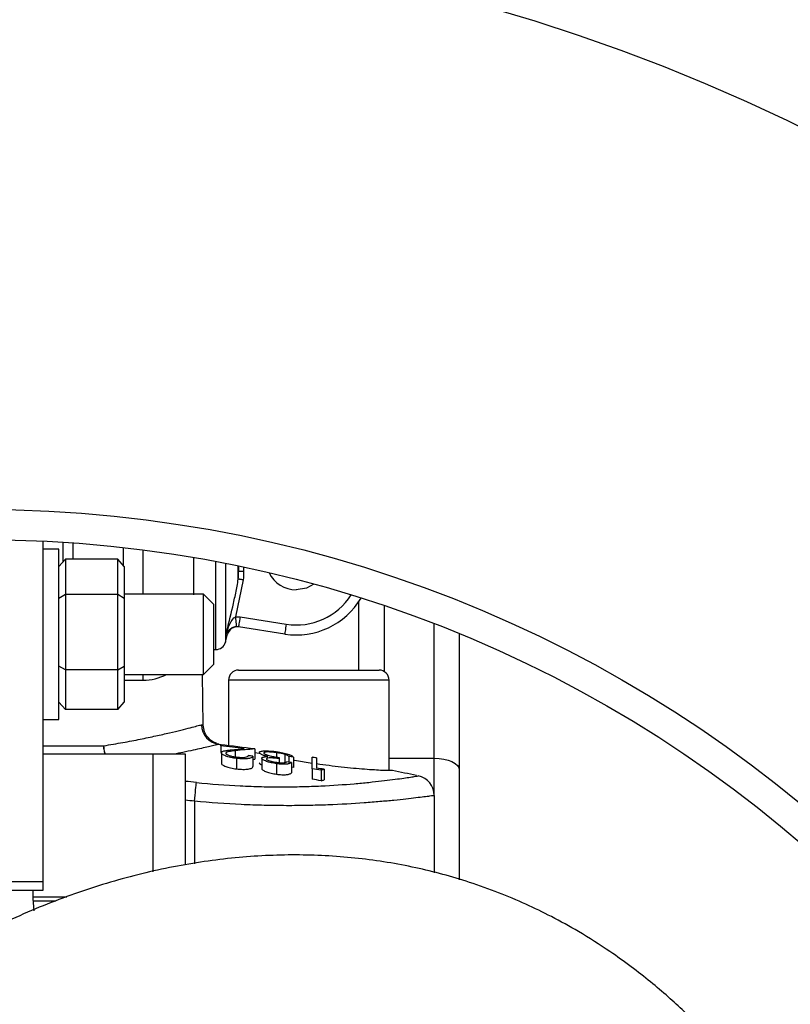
# Model space of a CAD drawing. Extents: x 340 to 710, y 2206 to 2669.
# Tile 3 of 4: x 528 to 605, y 2470 to 2568. Entities that reach past the tile are written whole.
import ezdxf

# ---------------------------------------------------------------- set-up
doc = ezdxf.new("R2010")
doc.units = 0
doc.header["$LTSCALE"] = 5
doc.layers.get('0').update_dxf_attribs({"linetype": 'CONTINUOUS'})

msp = doc.modelspace()

# ---------------------------------------------------------------- linework, layer by layer
at = {"color": 7, "linetype": 'CONTINUOUS'}
for p, q in [((530.646, 2515.865), (530.646, 2481.949)), ((532.646, 2515.753), (532.646, 2513.786)), ((533.646, 2514.074), (533.646, 2515.685)), ((532.246, 2515.073), (530.646, 2515.073)), ((532.246, 2498.073), (532.246, 2515.073)), ((538.646, 2515.222), (538.646, 2513.44)), ((540.646, 2510.573), (540.646, 2514.981)), ((532.246, 2513.324), (532.896, 2514.074)), ((532.896, 2514.074), (532.896, 2510.548)), ((538.096, 2514.074), (532.896, 2514.074)), ((538.096, 2510.548), (538.096, 2514.074)), ((538.746, 2513.324), (538.096, 2514.074)), ((545.646, 2514.232), (545.646, 2510.509)), ((547.879, 2505.059), (547.879, 2513.831)), ((548.845, 2513.644), (548.845, 2505.8)), ((538.746, 2513.324), (538.746, 2510.15)), ((550.112, 2512.076), (550.112, 2513.387)), ((550.146, 2513.38), (550.146, 2512.838)), ((550.646, 2513.275), (550.646, 2512.838)), ((550.595, 2512.004), (549.839, 2508.323)), ((532.896, 2510.548), (532.246, 2510.15)), ((532.896, 2510.548), (532.896, 2503.047)), ((538.096, 2510.548), (532.896, 2510.548)), ((538.096, 2503.047), (538.096, 2510.548)), ((538.746, 2510.15), (538.096, 2510.548)), ((546.646, 2510.573), (538.746, 2510.573)), ((547.646, 2509.573), (546.646, 2510.573)), ((546.646, 2502.573), (546.646, 2510.573)), ((538.746, 2510.15), (538.746, 2503.399)), ((547.646, 2509.573), (547.646, 2503.573)), ((562.146, 2503.009), (562.146, 2509.863)), ((564.646, 2509.436), (564.646, 2502.875)), ((549.839, 2508.323), (550.29, 2508.304)), ((550.29, 2508.304), (554.895, 2507.586)), ((569.646, 2494.233), (569.646, 2507.628)), ((549.041, 2506.581), (549.032, 2506.581)), ((550.136, 2507.316), (549.91, 2507.325)), ((554.742, 2506.598), (550.136, 2507.316)), ((572.146, 2506.632), (572.146, 2493.079)), ((548.845, 2505.8), (549.052, 2506.576)), ((547.646, 2505.059), (547.879, 2505.059)), ((532.896, 2503.047), (532.246, 2503.399)), ((538.096, 2503.047), (532.896, 2503.047)), ((532.896, 2503.047), (532.896, 2499.072)), ((538.096, 2503.047), (538.746, 2503.399)), ((538.096, 2499.072), (538.096, 2503.047)), ((538.746, 2503.399), (538.746, 2499.822)), ((546.646, 2502.573), (547.646, 2503.573)), ((538.746, 2502.573), (546.646, 2502.573)), ((538.746, 2502.009), (540.646, 2502.009)), ((540.646, 2502.009), (540.646, 2502.573)), ((546.626, 2497.524), (546.538, 2502.573)), ((549.146, 2502.009), (549.146, 2495.474)), ((549.148, 2502.009), (549.146, 2502.009)), ((565.146, 2493.009), (565.146, 2502.009)), ((532.896, 2499.072), (532.246, 2499.822)), ((538.096, 2499.072), (538.746, 2499.822)), ((538.096, 2499.072), (532.896, 2499.072)), ((530.646, 2498.073), (532.246, 2498.073)), ((548.189, 2495.62), (548.028, 2495.661)), ((548.407, 2495.559), (548.195, 2495.613)), ((548.364, 2495.467), (548.364, 2494.789)), ((549.822, 2494.974), (549.822, 2494.363)), ((551.761, 2495.15), (551.761, 2494.124)), ((541.646, 2494.634), (530.646, 2494.634)), ((541.646, 2482.913), (541.646, 2494.634)), ((544.846, 2483.596), (544.846, 2494.634)), ((548.428, 2494.772), (548.428, 2493.735)), ((549.938, 2494.21), (549.938, 2493.166)), ((551.569, 2494.432), (551.569, 2493.395)), ((551.569, 2494.106), (551.761, 2494.124)), ((552.21, 2494.685), (551.761, 2494.782)), ((552.466, 2494.223), (552.466, 2493.184)), ((553.932, 2494.783), (553.932, 2494.345)), ((554.197, 2494.182), (554.197, 2493.794)), ((554.767, 2494.611), (554.767, 2493.808)), ((555.159, 2494.413), (555.159, 2493.84)), ((555.607, 2494.346), (555.607, 2493.314)), ((557.466, 2493.72), (555.721, 2493.998)), ((565.146, 2494.233), (569.646, 2494.233)), ((569.646, 2490.516), (569.646, 2494.233)), ((553.927, 2493.684), (553.927, 2492.637)), ((555.415, 2493.802), (555.415, 2492.76)), ((555.607, 2493.314), (555.415, 2493.342)), ((557.466, 2493.186), (557.466, 2492.137)), ((558.391, 2493.037), (558.391, 2491.987)), ((558.684, 2493.125), (558.684, 2492.077)), ((572.146, 2493.079), (572.146, 2482.107)), ((545.746, 2489.949), (545.746, 2483.721)), ((569.646, 2490.516), (569.646, 2482.813)), ((526.646, 2481.949), (530.646, 2481.949)), ((530.646, 2481.949), (530.646, 2481.034)), ((530.646, 2481.034), (526.646, 2481.034)), ((529.646, 2481.034), (529.646, 2480.257)), ((533.037, 2480.384), (529.646, 2480.384)), ((529.646, 2480.257), (529.724, 2479.009)), ((529.649, 2480.009), (531.932, 2480.009))]:
    msp.add_line(p, q, dxfattribs=at)
at = {"color": 7, "linetype": 'CONTINUOUS', "flags": 128}
for points in [[(550.646, 2512.838), (550.548, 2512.838), (550.455, 2512.838), (550.368, 2512.838), (550.292, 2512.838), (550.23, 2512.838), (550.184, 2512.838), (550.156, 2512.838), (550.146, 2512.838)], [(550.595, 2512.004), (550.512, 2512.016), (550.431, 2512.028), (550.354, 2512.039), (550.285, 2512.05), (550.225, 2512.059), (550.175, 2512.066), (550.137, 2512.072), (550.112, 2512.076)], [(557.648, 2511.574), (556.922, 2511.19), (555.896, 2511.009)], [(549.839, 2508.323), (549.853, 2508.129), (549.866, 2507.944), (549.878, 2507.772), (549.889, 2507.621), (549.898, 2507.497), (549.904, 2507.404), (549.909, 2507.346), (549.91, 2507.325)], [(550.29, 2508.304), (550.26, 2508.111), (550.231, 2507.926), (550.205, 2507.755), (550.181, 2507.605), (550.162, 2507.482), (550.148, 2507.391), (550.139, 2507.335), (550.136, 2507.316)], [(554.895, 2507.586), (554.865, 2507.394), (554.837, 2507.208), (554.81, 2507.037), (554.787, 2506.888), (554.767, 2506.765), (554.753, 2506.674), (554.744, 2506.617), (554.742, 2506.598)], [(550.146, 2503.009), (550.147, 2503.009), (550.355, 2503.009), (550.903, 2503.009), (551.765, 2503.009), (552.896, 2503.009), (554.24, 2503.009), (555.73, 2503.009), (557.291, 2503.009), (558.845, 2503.009), (560.313, 2503.009), (561.623, 2503.009), (562.708, 2503.009), (563.514, 2503.009), (564.001, 2503.009), (564.146, 2503.009)], [(565.146, 2502.009), (565.115, 2502.009), (564.778, 2502.009), (564.085, 2502.009), (563.067, 2502.009), (561.772, 2502.009), (560.26, 2502.009), (558.604, 2502.009), (556.878, 2502.009), (555.166, 2502.009), (553.546, 2502.009), (552.094, 2502.009), (550.879, 2502.009), (549.957, 2502.009), (549.37, 2502.009), (549.148, 2502.009)], [(530.646, 2495.474), (531.606, 2495.474), (534.229, 2495.474), (536.693, 2495.474)], [(547.905, 2495.67), (547.85, 2495.699), (547.771, 2495.727)], [(544.846, 2494.634), (544.784, 2494.634), (544.602, 2494.634), (544.307, 2494.634), (543.909, 2494.634), (543.424, 2494.634), (542.871, 2494.634), (542.27, 2494.634), (541.646, 2494.634)], [(569.646, 2494.233), (570.134, 2494.211), (570.603, 2494.145), (571.035, 2494.038), (571.414, 2493.895), (571.725, 2493.72), (571.956, 2493.52), (572.098, 2493.304), (572.146, 2493.079)], [(545.746, 2489.949), (545.777, 2490.25), (545.808, 2490.543), (545.837, 2490.824), (545.864, 2491.084), (545.888, 2491.318), (545.909, 2491.52), (545.927, 2491.686), (545.94, 2491.813)]]:
    msp.add_lwpolyline(points, dxfattribs=at)
at = {"color": 7, "linetype": 'CONTINUOUS'}
for radius in [185, 128, 125]:
    msp.add_circle((524.646, 2391.009), radius, dxfattribs=at)
for centre, radius, start, end in [((555.896, 2514.009), 3, 205.75599, 270), ((555.896, 2514.009), 7.5, 261.14566, 329.36537), ((555.896, 2514.009), 6.5, 261.14566, 327.26954), ((550.018, 2506.322), 1, 83.10815, 165.18622), ((547.879, 2506.059), 1, 270, 345), ((550.146, 2502.009), 1, 90, 180), ((564.146, 2502.009), 1, 0, 90), ((540.646, 2507.009), 5, 270, 297.4867), ((548.439, 2497.601), 2.003, 181.08323, 262.99338), ((524.646, 2287.009), 209.9, 82.57765, 83.51192), ((524.646, 2287.009), 209.803, 82.86898, 83.50891), ((524.646, 2287.009), 209.163, 82.60449, 82.72842), ((524.646, 2287.009), 209.069, 81.53691, 81.66121), ((524.646, 2287.009), 209.637, 81.50683, 81.63081), ((524.646, 2287.009), 209.9, 80.88013, 81.00416), ((524.646, 2287.009), 208.773, 80.6982, 80.9552), ((524.646, 2287.009), 208.908, 80.62267, 80.83644), ((564.907, 2492.545), 0.464, 78.05564, 89.99675), ((524.646, 2287.009), 210, 78.11524, 78.78567), ((524.646, 2287.009), 205.908, 84.06419, 84.37011), ((524.646, 2287.009), 207.738, 80.65142, 80.90974), ((567.646, 2490.516), 2, 0.00054, 78.06886), ((567.646, 2490.516), 2, 360, 21.16974), ((524.646, 2287.009), 204.034, 84.06419, 84.31823)]:
    msp.add_arc(centre, radius, start, end, dxfattribs=at)
for points in [[(550.112, 2512.076), (550.141, 2512.328), (550.146, 2512.583), (550.146, 2512.838)], [(550.646, 2512.838), (550.646, 2512.559), (550.636, 2512.28), (550.595, 2512.004)], [(549.44, 2495.068), (549.856, 2495.114), (550.273, 2495.155), (550.691, 2495.189)], [(551.761, 2495.15), (551.114, 2495.106), (550.468, 2495.047), (549.822, 2494.974)], [(554.197, 2494.301), (554.197, 2494.281), (554.197, 2494.242), (554.197, 2494.202), (554.197, 2494.182)], [(558.684, 2493.125), (558.587, 2493.096), (558.489, 2493.067), (558.391, 2493.037)], [(558.391, 2491.987), (558.489, 2492.018), (558.587, 2492.048), (558.684, 2492.077)]]:
    msp.add_open_spline(points, degree=3, dxfattribs=at)
for points, knots in [([(548.904, 2506.586), (549.13, 2507.495), (549.353, 2508.405), (549.667, 2509.776), (549.767, 2510.233), (549.955, 2511.151), (550.041, 2511.612), (550.112, 2512.076)], [0, 0, 0, 0, 0.5, 0.5, 0.75, 0.75, 1, 1, 1, 1]), ([(548.904, 2506.586), (548.904, 2506.589), (549.014, 2506.982), (549.228, 2507.539), (549.576, 2508.128), (549.787, 2508.284), (549.839, 2508.323)], [0, 0, 0, 0, 0.004404, 0.618815, 0.905743, 1, 1, 1, 1]), ([(549.91, 2507.325), (549.825, 2507.319), (549.746, 2507.303), (549.606, 2507.261), (549.544, 2507.235), (549.379, 2507.152), (549.292, 2507.088), (549.07, 2506.887), (548.971, 2506.741), (548.904, 2506.586)], [0, 0, 0, 0, 0.125, 0.125, 0.25, 0.25, 0.5, 0.5, 1, 1, 1, 1]), ([(549.032, 2506.581), (549.023, 2506.581), (549.012, 2506.581), (548.918, 2506.585), (548.904, 2506.586)], [0, 0, 0, 0, 0.846409, 1, 1, 1, 1]), ([(536.693, 2495.474), (537.356, 2495.578), (537.996, 2495.687), (539.214, 2495.907), (539.792, 2496.017), (540.886, 2496.237), (541.402, 2496.346), (542.131, 2496.506), (542.366, 2496.558), (542.82, 2496.661), (543.04, 2496.712), (544.093, 2496.959), (544.78, 2497.131), (545.582, 2497.337), (545.812, 2497.397), (546.189, 2497.497), (546.333, 2497.535), (546.436, 2497.563)], [0, 0, 0, 0, 0.125, 0.125, 0.25, 0.25, 0.375, 0.375, 0.4375, 0.4375, 0.5, 0.5, 0.75, 0.75, 0.875, 0.875, 1, 1, 1, 1]), ([(546.436, 2497.563), (546.482, 2497.561), (546.598, 2497.556), (546.602, 2497.536), (546.604, 2497.524)], [0, 0, 0, 0, 0.397882, 1, 1, 1, 1]), ([(547.942, 2495.722), (547.909, 2495.731), (547.769, 2495.768), (547.452, 2495.944), (547.047, 2496.312), (546.71, 2496.858), (546.656, 2497.301), (546.628, 2497.529)], [0, 0, 0, 0, 0.066442, 0.283019, 0.500627, 0.742748, 1, 1, 1, 1]), ([(536.693, 2495.474), (536.694, 2495.462), (536.7, 2495.293), (536.725, 2494.994), (536.805, 2494.744), (536.841, 2494.634)], [0, 0, 0, 0, 0.040642, 0.575271, 1, 1, 1, 1]), ([(536.885, 2494.634), (536.844, 2494.745), (536.75, 2494.994), (536.709, 2495.294), (536.694, 2495.462), (536.693, 2495.474)], [0, 0, 0, 0, 0.426988, 0.959525, 1, 1, 1, 1]), ([(548.195, 2495.613), (548.045, 2495.577), (547.686, 2495.491), (546.501, 2495.219), (545.127, 2494.911), (544.005, 2494.693), (543.699, 2494.634)], [0, 0, 0, 0, 0.2281, 0.547852, 0.8768, 1, 1, 1, 1]), ([(547.888, 2495.693), (547.884, 2495.696), (547.88, 2495.699), (548.012, 2495.664), (548.028, 2495.66)], [0, 0, 0, 0, 0.879419, 1, 1, 1, 1]), ([(548.028, 2495.66), (548.062, 2495.651), (548.11, 2495.639), (548.175, 2495.619), (548.195, 2495.613)], [0, 0, 0, 0, 0.697745, 1, 1, 1, 1]), ([(548.364, 2495.467), (548.364, 2495.484), (548.364, 2495.5), (548.364, 2495.533), (548.364, 2495.549), (548.364, 2495.565)], [0, 0, 0, 0, 0.5, 0.5, 1, 1, 1, 1]), ([(548.428, 2494.772), (548.431, 2494.793), (548.435, 2494.814), (548.462, 2494.852), (548.483, 2494.87), (548.538, 2494.902), (548.573, 2494.918), (548.657, 2494.945), (548.705, 2494.956), (548.855, 2494.989), (548.967, 2495.007), (549.197, 2495.04), (549.318, 2495.054), (549.44, 2495.068)], [0, 0, 0, 0, 0.125, 0.125, 0.25, 0.25, 0.375, 0.375, 0.5, 0.5, 0.75, 0.75, 1, 1, 1, 1]), ([(549.822, 2494.974), (549.607, 2494.95), (549.395, 2494.924), (549.107, 2494.874), (549.022, 2494.854), (548.935, 2494.813), (548.912, 2494.798), (548.883, 2494.766), (548.88, 2494.748), (548.877, 2494.73)], [0, 0, 0, 0, 0.5, 0.5, 0.75, 0.75, 0.875, 0.875, 1, 1, 1, 1]), ([(552.21, 2494.796), (552.214, 2494.819), (552.221, 2494.84), (552.267, 2494.877), (552.302, 2494.894), (552.392, 2494.922), (552.447, 2494.934), (552.573, 2494.952), (552.647, 2494.959), (552.889, 2494.969), (553.084, 2494.964), (553.395, 2494.941), (553.503, 2494.932), (553.72, 2494.908), (553.83, 2494.893), (553.94, 2494.878)], [0, 0, 0, 0, 0.125, 0.125, 0.25, 0.25, 0.375, 0.375, 0.5, 0.5, 0.75, 0.75, 0.875, 0.875, 1, 1, 1, 1]), ([(553.932, 2494.783), (553.778, 2494.804), (553.627, 2494.823), (553.405, 2494.841), (553.332, 2494.846), (553.194, 2494.851), (553.129, 2494.852), (552.946, 2494.849), (552.841, 2494.839), (552.732, 2494.813), (552.704, 2494.802), (552.677, 2494.782), (552.669, 2494.776), (552.66, 2494.761), (552.66, 2494.753), (552.659, 2494.745)], [0, 0, 0, 0, 0.25, 0.25, 0.375, 0.375, 0.5, 0.5, 0.75, 0.75, 0.875, 0.875, 0.9375, 0.9375, 1, 1, 1, 1]), ([(553.94, 2494.878), (554.043, 2494.863), (554.147, 2494.848), (554.348, 2494.814), (554.447, 2494.795), (554.64, 2494.755), (554.735, 2494.733), (554.911, 2494.688), (554.992, 2494.665), (555.22, 2494.592), (555.337, 2494.541), (555.47, 2494.467), (555.505, 2494.443), (555.566, 2494.394), (555.588, 2494.37), (555.607, 2494.346)], [0, 0, 0, 0, 0.125, 0.125, 0.25, 0.25, 0.375, 0.375, 0.5, 0.5, 0.75, 0.75, 0.875, 0.875, 1, 1, 1, 1]), ([(549.938, 2494.21), (549.838, 2494.223), (549.737, 2494.236), (549.542, 2494.269), (549.446, 2494.287), (549.259, 2494.328), (549.171, 2494.351), (549.008, 2494.399), (548.932, 2494.425), (548.794, 2494.478), (548.732, 2494.505), (548.623, 2494.56), (548.575, 2494.588), (548.5, 2494.643), (548.473, 2494.67), (548.437, 2494.722), (548.431, 2494.747), (548.428, 2494.772)], [0, 0, 0, 0, 0.125, 0.125, 0.25, 0.25, 0.375, 0.375, 0.5, 0.5, 0.625, 0.625, 0.75, 0.75, 0.875, 0.875, 1, 1, 1, 1]), ([(548.877, 2494.73), (548.879, 2494.713), (548.884, 2494.695), (548.911, 2494.659), (548.932, 2494.64), (549.018, 2494.583), (549.103, 2494.545), (549.304, 2494.474), (549.422, 2494.44), (549.615, 2494.398), (549.682, 2494.385), (549.821, 2494.362), (549.891, 2494.353), (549.961, 2494.343)], [0, 0, 0, 0, 0.125, 0.125, 0.25, 0.25, 0.5, 0.5, 0.75, 0.75, 0.875, 0.875, 1, 1, 1, 1]), ([(551.569, 2494.432), (551.564, 2494.407), (551.556, 2494.382), (551.518, 2494.335), (551.492, 2494.313), (551.416, 2494.272), (551.368, 2494.253), (551.254, 2494.22), (551.187, 2494.207), (550.961, 2494.173), (550.781, 2494.161), (550.477, 2494.165), (550.373, 2494.17), (550.158, 2494.185), (550.048, 2494.197), (549.938, 2494.21)], [0, 0, 0, 0, 0.125, 0.125, 0.25, 0.25, 0.375, 0.375, 0.5, 0.5, 0.75, 0.75, 0.875, 0.875, 1, 1, 1, 1]), ([(549.961, 2494.343), (550.038, 2494.335), (550.113, 2494.326), (550.263, 2494.315), (550.337, 2494.311), (550.48, 2494.307), (550.548, 2494.308), (550.674, 2494.314), (550.734, 2494.32), (550.893, 2494.341), (550.973, 2494.365), (551.054, 2494.408), (551.074, 2494.423), (551.105, 2494.456), (551.113, 2494.473), (551.12, 2494.49)], [0, 0, 0, 0, 0.125, 0.125, 0.25, 0.25, 0.375, 0.375, 0.5, 0.5, 0.75, 0.75, 0.875, 0.875, 1, 1, 1, 1]), ([(552.509, 2494.563), (552.462, 2494.584), (552.418, 2494.604), (552.344, 2494.645), (552.311, 2494.665), (552.26, 2494.705), (552.242, 2494.724), (552.216, 2494.761), (552.212, 2494.779), (552.21, 2494.796)], [0, 0, 0, 0, 0.25, 0.25, 0.5, 0.5, 0.75, 0.75, 1, 1, 1, 1]), ([(552.466, 2494.223), (552.47, 2494.248), (552.477, 2494.272), (552.526, 2494.314), (552.565, 2494.332), (552.667, 2494.361), (552.732, 2494.372), (552.88, 2494.387), (552.964, 2494.39), (553.05, 2494.392)], [0, 0, 0, 0, 0.25, 0.25, 0.5, 0.5, 0.75, 0.75, 1, 1, 1, 1]), ([(553.927, 2493.684), (553.834, 2493.698), (553.742, 2493.712), (553.562, 2493.745), (553.474, 2493.764), (553.215, 2493.825), (553.057, 2493.87), (552.85, 2493.945), (552.787, 2493.971), (552.678, 2494.022), (552.63, 2494.048), (552.551, 2494.101), (552.519, 2494.127), (552.477, 2494.177), (552.47, 2494.2), (552.466, 2494.223)], [0, 0, 0, 0, 0.125, 0.125, 0.25, 0.25, 0.5, 0.5, 0.625, 0.625, 0.75, 0.75, 0.875, 0.875, 1, 1, 1, 1]), ([(553.05, 2494.392), (552.998, 2494.405), (552.945, 2494.418), (552.845, 2494.445), (552.797, 2494.459), (552.705, 2494.488), (552.662, 2494.503), (552.581, 2494.533), (552.545, 2494.548), (552.509, 2494.563)], [0, 0, 0, 0, 0.25, 0.25, 0.5, 0.5, 0.75, 0.75, 1, 1, 1, 1]), ([(552.659, 2494.745), (552.661, 2494.736), (552.663, 2494.726), (552.674, 2494.707), (552.684, 2494.697), (552.721, 2494.665), (552.759, 2494.643), (552.852, 2494.599), (552.907, 2494.576), (553.031, 2494.533), (553.101, 2494.512), (553.253, 2494.472), (553.333, 2494.453), (553.499, 2494.418), (553.586, 2494.402), (553.846, 2494.356), (554.021, 2494.328), (554.197, 2494.301)], [0, 0, 0, 0, 0.0625, 0.0625, 0.125, 0.125, 0.25, 0.25, 0.375, 0.375, 0.5, 0.5, 0.625, 0.625, 0.75, 0.75, 1, 1, 1, 1]), ([(554.197, 2494.182), (554.127, 2494.191), (554.057, 2494.201), (553.919, 2494.218), (553.85, 2494.225), (553.645, 2494.244), (553.509, 2494.253), (553.254, 2494.259), (553.133, 2494.255), (553.006, 2494.232), (552.972, 2494.221), (552.926, 2494.195), (552.919, 2494.179), (552.915, 2494.162)], [0, 0, 0, 0, 0.125, 0.125, 0.25, 0.25, 0.5, 0.5, 0.75, 0.75, 0.875, 0.875, 1, 1, 1, 1]), ([(552.915, 2494.162), (552.916, 2494.155), (552.917, 2494.147), (552.924, 2494.132), (552.931, 2494.124), (552.954, 2494.099), (552.977, 2494.082), (553.068, 2494.032), (553.153, 2493.998), (553.341, 2493.936), (553.45, 2493.908), (553.622, 2493.872), (553.681, 2493.86), (553.8, 2493.84), (553.86, 2493.83), (553.921, 2493.822)], [0, 0, 0, 0, 0.0625, 0.0625, 0.125, 0.125, 0.25, 0.25, 0.5, 0.5, 0.75, 0.75, 0.875, 0.875, 1, 1, 1, 1]), ([(553.921, 2493.822), (553.979, 2493.814), (554.036, 2493.806), (554.151, 2493.794), (554.207, 2493.789), (554.374, 2493.778), (554.48, 2493.776), (554.665, 2493.787), (554.74, 2493.8), (554.87, 2493.83), (554.92, 2493.849), (554.966, 2493.868)], [0, 0, 0, 0, 0.125, 0.125, 0.25, 0.25, 0.5, 0.5, 0.75, 0.75, 1, 1, 1, 1]), ([(554.767, 2494.611), (554.708, 2494.628), (554.648, 2494.645), (554.519, 2494.677), (554.45, 2494.693), (554.306, 2494.722), (554.233, 2494.735), (554.083, 2494.761), (554.007, 2494.772), (553.932, 2494.783)], [0, 0, 0, 0, 0.25, 0.25, 0.5, 0.5, 0.75, 0.75, 1, 1, 1, 1]), ([(555.159, 2494.413), (555.139, 2494.429), (555.12, 2494.445), (555.072, 2494.478), (555.044, 2494.495), (554.981, 2494.528), (554.947, 2494.545), (554.885, 2494.57), (554.864, 2494.578), (554.818, 2494.594), (554.793, 2494.602), (554.767, 2494.611)], [0, 0, 0, 0, 0.25, 0.25, 0.5, 0.5, 0.75, 0.75, 0.875, 0.875, 1, 1, 1, 1]), ([(557.466, 2493.186), (557.466, 2493.409), (557.466, 2493.615), (557.466, 2493.996), (557.466, 2494.17), (557.466, 2494.327)], [0, 0, 0, 0, 0.5, 0.5, 1, 1, 1, 1]), ([(557.915, 2494.255), (557.915, 2494.114), (557.915, 2493.96), (557.915, 2493.624), (557.915, 2493.443), (557.915, 2493.25)], [0, 0, 0, 0, 0.5, 0.5, 1, 1, 1, 1]), ([(548.428, 2493.735), (548.431, 2493.71), (548.436, 2493.685), (548.473, 2493.632), (548.5, 2493.604), (548.613, 2493.521), (548.724, 2493.465), (548.929, 2493.384), (549.004, 2493.358), (549.168, 2493.31), (549.257, 2493.286), (549.442, 2493.244), (549.538, 2493.226), (549.736, 2493.193), (549.837, 2493.179), (549.938, 2493.166)], [0, 0, 0, 0, 0.125, 0.125, 0.25, 0.25, 0.5, 0.5, 0.625, 0.625, 0.75, 0.75, 0.875, 0.875, 1, 1, 1, 1]), ([(549.938, 2493.166), (550.048, 2493.153), (550.156, 2493.141), (550.37, 2493.126), (550.477, 2493.121), (550.678, 2493.119), (550.772, 2493.121), (550.951, 2493.132), (551.034, 2493.141), (551.184, 2493.164), (551.252, 2493.178), (551.367, 2493.211), (551.414, 2493.23), (551.49, 2493.272), (551.517, 2493.295), (551.556, 2493.343), (551.564, 2493.369), (551.569, 2493.395)], [0, 0, 0, 0, 0.125, 0.125, 0.25, 0.25, 0.375, 0.375, 0.5, 0.5, 0.625, 0.625, 0.75, 0.75, 0.875, 0.875, 1, 1, 1, 1]), ([(552.21, 2493.765), (552.212, 2493.748), (552.216, 2493.73), (552.241, 2493.693), (552.26, 2493.673), (552.31, 2493.633), (552.343, 2493.612), (552.418, 2493.571), (552.462, 2493.55), (552.509, 2493.529)], [0, 0, 0, 0, 0.25, 0.25, 0.5, 0.5, 0.75, 0.75, 1, 1, 1, 1]), ([(552.466, 2493.184), (552.47, 2493.16), (552.477, 2493.136), (552.519, 2493.086), (552.551, 2493.059), (552.629, 2493.007), (552.676, 2492.98), (552.786, 2492.928), (552.849, 2492.901), (553.053, 2492.826), (553.215, 2492.78), (553.471, 2492.719), (553.56, 2492.7), (553.742, 2492.665), (553.834, 2492.651), (553.927, 2492.637)], [0, 0, 0, 0, 0.125, 0.125, 0.25, 0.25, 0.375, 0.375, 0.5, 0.5, 0.75, 0.75, 0.875, 0.875, 1, 1, 1, 1]), ([(555.415, 2493.802), (555.394, 2493.783), (555.372, 2493.765), (555.312, 2493.733), (555.279, 2493.717), (555.155, 2493.675), (555.047, 2493.652), (554.846, 2493.634), (554.773, 2493.63), (554.619, 2493.628), (554.539, 2493.629), (554.37, 2493.636), (554.282, 2493.643), (554.106, 2493.66), (554.016, 2493.672), (553.927, 2493.684)], [0, 0, 0, 0, 0.125, 0.125, 0.25, 0.25, 0.5, 0.5, 0.625, 0.625, 0.75, 0.75, 0.875, 0.875, 1, 1, 1, 1]), ([(565.003, 2492.999), (564.836, 2493.003), (564.34, 2493.014), (562.813, 2493.109), (560.512, 2493.31), (558.756, 2493.543), (557.915, 2493.655)], [0, 0, 0, 0, 0.151618, 0.450949, 0.73722, 1, 1, 1, 1]), ([(565.486, 2492.999), (565.486, 2492.999), (565.542, 2492.997), (565.391, 2493.001), (565.156, 2493), (565.003, 2492.999)], [0, 0, 0, 0, 0.000318, 0.349714, 1, 1, 1, 1]), ([(545.94, 2491.813), (547.411, 2491.66), (548.867, 2491.549), (550.67, 2491.459), (551.031, 2491.443), (551.743, 2491.417), (552.096, 2491.407), (553.142, 2491.382), (553.825, 2491.375), (555.164, 2491.377), (555.818, 2491.386), (556.779, 2491.41), (557.096, 2491.42), (557.722, 2491.443), (558.032, 2491.455), (559.542, 2491.527), (560.651, 2491.604), (562.172, 2491.734), (562.654, 2491.78), (563.57, 2491.873), (563.999, 2491.92), (565.188, 2492.058), (565.857, 2492.146), (566.676, 2492.26), (566.919, 2492.295), (567.333, 2492.356), (567.505, 2492.382), (567.919, 2492.446), (568.059, 2492.47), (568.059, 2492.472)], [0, 0, 0, 0, 0.125, 0.125, 0.15625, 0.15625, 0.1875, 0.1875, 0.25, 0.25, 0.3125, 0.3125, 0.34375, 0.34375, 0.375, 0.375, 0.5, 0.5, 0.5625, 0.5625, 0.625, 0.625, 0.75, 0.75, 0.8125, 0.8125, 0.875, 0.875, 1, 1, 1, 1]), ([(553.927, 2492.637), (554.016, 2492.625), (554.105, 2492.614), (554.281, 2492.597), (554.369, 2492.59), (554.623, 2492.579), (554.777, 2492.582), (554.979, 2492.601), (555.039, 2492.609), (555.148, 2492.631), (555.195, 2492.644), (555.278, 2492.673), (555.312, 2492.689), (555.372, 2492.723), (555.394, 2492.741), (555.415, 2492.76)], [0, 0, 0, 0, 0.125, 0.125, 0.25, 0.25, 0.5, 0.5, 0.625, 0.625, 0.75, 0.75, 0.875, 0.875, 1, 1, 1, 1]), ([(569.646, 2490.516), (569.646, 2490.513), (569.491, 2490.49), (569.035, 2490.428), (568.846, 2490.403), (568.391, 2490.345), (568.124, 2490.311), (567.225, 2490.203), (566.492, 2490.12), (565.409, 2490.012), (565.184, 2489.99), (564.717, 2489.946), (564.474, 2489.924), (563.726, 2489.859), (563.201, 2489.817), (561.549, 2489.697), (560.347, 2489.627), (558.714, 2489.564), (558.38, 2489.553), (557.706, 2489.534), (557.365, 2489.526), (556.33, 2489.507), (555.626, 2489.501), (554.188, 2489.504), (553.455, 2489.514), (552.332, 2489.542), (551.955, 2489.553), (551.192, 2489.58), (550.806, 2489.596), (548.877, 2489.688), (547.319, 2489.799), (545.746, 2489.949)], [0, 0, 0, 0, 0.125, 0.125, 0.1875, 0.1875, 0.25, 0.25, 0.375, 0.375, 0.40625, 0.40625, 0.4375, 0.4375, 0.5, 0.5, 0.625, 0.625, 0.65625, 0.65625, 0.6875, 0.6875, 0.75, 0.75, 0.8125, 0.8125, 0.84375, 0.84375, 0.875, 0.875, 1, 1, 1, 1]), ([(602.775, 2459.685), (601.91, 2460.814), (600.355, 2462.842), (598.08, 2465.437), (596.198, 2467.415), (594.545, 2469.026), (592.931, 2470.496), (591.177, 2471.984), (589.246, 2473.494), (586.867, 2475.196), (584.221, 2476.877), (581.408, 2478.432), (578.753, 2479.72), (576.03, 2480.867), (572.395, 2482.167), (567.745, 2483.424), (562.068, 2484.346), (556.17, 2484.689), (550.125, 2484.434), (543.948, 2483.568), (537.671, 2482.069), (531.381, 2479.928), (525.379, 2477.248), (519.958, 2474.238), (515.324, 2471.163), (511.33, 2468.081), (508.22, 2465.326), (505.729, 2462.853), (503.731, 2460.68), (501.726, 2458.273), (499.617, 2455.433), (497.545, 2452.182), (495.613, 2448.499), (493.97, 2444.46), (492.846, 2440.321), (492.279, 2436.198), (492.274, 2432.187), (492.83, 2428.124), (493.764, 2425.58), (494.222, 2424.332)], [0, 0, 0, 0, 0.026723, 0.048037, 0.064818, 0.078035, 0.091434, 0.105866, 0.121292, 0.137512, 0.160869, 0.180197, 0.197936, 0.216347, 0.235742, 0.270484, 0.306755, 0.343643, 0.381332, 0.420308, 0.460749, 0.502628, 0.545344, 0.584768, 0.620012, 0.651118, 0.681231, 0.699935, 0.719087, 0.738675, 0.761323, 0.788947, 0.815651, 0.845646, 0.879003, 0.906408, 0.936143, 0.968659, 1, 1, 1, 1])]:
    msp.add_open_spline(points, degree=3, knots=knots, dxfattribs=at)

doc.saveas('drawing.dxf')
